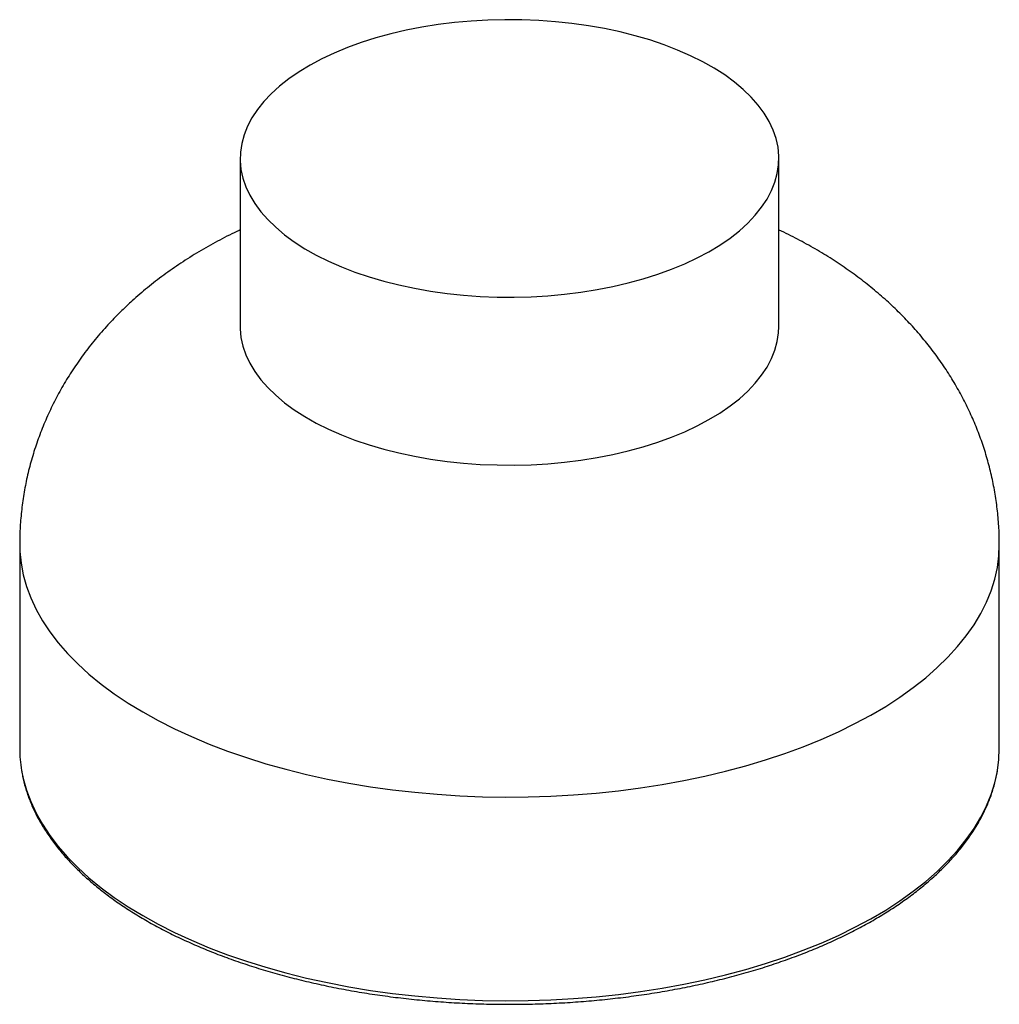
# Paper-space layout '_Trimétrica' of a CAD drawing. Header units: millimetres. Extents: x -100 to 100, y -111 to 90.
import ezdxf

# ---------------------------------------------------------------- set-up
doc = ezdxf.new("R2010")
doc.units = ezdxf.units.MM

psp = doc.layouts.new('_Trimétrica')

# ---------------------------------------------------------------- linework, layer by layer
at = {"color": 7, "linetype": 'Continuous', "lineweight": 25}
for p, q in [((-54.99, 61.72), (-54.99, 27.43)), ((54.99, 27.43), (54.99, 61.72)), ((-100, -17.14), (-100, -58.72)), ((100, -58.72), (100, -17.14))]:
    psp.add_line(p, q, dxfattribs=at)
at = {"color": 7, "linetype": 'Continuous', "lineweight": 25, "flags": 128}
for points in [[(-25.66, 36.67), (-22.56, 35.89), (-19.37, 35.21), (-16.1, 34.63), (-12.76, 34.17), (-9.38, 33.81), (-5.96, 33.56), (-2.51, 33.42), (0.94, 33.4), (4.39, 33.48), (7.82, 33.68), (11.23, 33.99), (14.58, 34.41), (17.89, 34.93), (21.12, 35.56), (24.26, 36.3), (27.31, 37.13), (30.26, 38.07), (33.08, 39.09), (35.77, 40.21), (38.32, 41.4), (40.72, 42.68), (42.96, 44.04), (45.03, 45.46), (46.93, 46.95), (48.64, 48.5), (50.15, 50.1), (51.47, 51.74), (52.58, 53.43), (53.49, 55.14), (54.19, 56.89), (54.67, 58.65), (54.93, 60.42), (54.98, 62.2), (54.82, 63.98), (54.43, 65.75), (53.83, 67.5), (53.02, 69.23), (52, 70.93), (50.78, 72.59), (49.35, 74.21), (47.73, 75.78), (45.92, 77.3), (43.93, 78.75), (41.77, 80.14), (39.44, 81.45), (36.95, 82.69), (34.32, 83.84), (31.56, 84.91), (28.67, 85.89), (25.66, 86.76), (22.56, 87.55), (19.37, 88.22), (16.1, 88.8), (12.76, 89.27), (9.38, 89.62), (5.96, 89.87), (2.51, 90.01), (-0.94, 90.03), (-4.39, 89.95), (-7.82, 89.75), (-11.23, 89.44), (-14.58, 89.02), (-17.89, 88.5), (-21.12, 87.87), (-24.26, 87.13), (-27.31, 86.3), (-30.26, 85.37), (-33.08, 84.34), (-35.77, 83.23), (-38.32, 82.03), (-40.72, 80.75), (-42.96, 79.39), (-45.03, 77.97), (-46.93, 76.48), (-48.64, 74.93), (-50.15, 73.34), (-51.47, 71.69), (-52.58, 70.01), (-53.49, 68.29), (-54.19, 66.55), (-54.67, 64.78), (-54.93, 63.01), (-54.98, 61.23), (-54.82, 59.45), (-54.43, 57.69), (-53.83, 55.93), (-53.02, 54.2), (-52, 52.5), (-50.78, 50.84), (-49.35, 49.22), (-47.73, 47.65), (-45.92, 46.13), (-43.93, 44.68), (-41.77, 43.29), (-39.44, 41.98), (-36.95, 40.74), (-34.32, 39.59), (-31.56, 38.52), (-28.67, 37.55), (-25.66, 36.67)], [(-54.99, 27.43), (-54.98, 26.94), (-54.82, 25.17), (-54.43, 23.4), (-53.83, 21.65), (-53.02, 19.92), (-52, 18.22), (-50.78, 16.55), (-49.35, 14.93), (-47.73, 13.36), (-45.92, 11.85), (-43.93, 10.39), (-41.77, 9.01), (-39.44, 7.69), (-36.95, 6.45), (-34.32, 5.3), (-31.56, 4.23), (-28.67, 3.26), (-25.66, 2.38)], [(-25.66, 2.38), (-22.56, 1.6), (-19.37, 0.92), (-16.1, 0.35), (-12.76, -0.12), (-9.38, -0.48), (-5.96, -0.73), (-2.51, -0.86), (0.94, -0.89), (4.39, -0.8), (7.82, -0.6), (11.23, -0.3), (14.58, 0.12), (17.89, 0.65), (21.12, 1.28), (24.26, 2.01), (27.31, 2.85), (30.26, 3.78), (33.08, 4.8), (35.77, 5.92), (38.32, 7.12), (40.72, 8.4), (42.96, 9.75), (45.03, 11.18), (46.93, 12.66), (48.64, 14.21), (50.15, 15.81), (51.47, 17.46), (52.58, 19.14), (53.49, 20.86), (54.19, 22.6), (54.67, 24.36), (54.93, 26.13), (54.99, 27.43)], [(-100, -17.14), (-99.97, -18.5), (-99.73, -20.9), (-99.29, -23.28), (-98.62, -25.66), (-97.75, -28.01), (-96.66, -30.34), (-95.36, -32.64), (-93.86, -34.91), (-92.15, -37.14), (-90.25, -39.33), (-88.15, -41.47), (-85.85, -43.55), (-83.38, -45.58), (-80.72, -47.55), (-77.88, -49.45), (-74.88, -51.28), (-71.72, -53.04), (-68.4, -54.72), (-64.93, -56.31), (-61.32, -57.83), (-57.58, -59.25), (-53.71, -60.59), (-49.73, -61.83), (-45.64, -62.97), (-41.45, -64.01), (-37.17, -64.96), (-32.81, -65.8), (-28.38, -66.53), (-23.89, -67.16), (-19.34, -67.67), (-14.76, -68.08), (-10.14, -68.38), (-5.5, -68.57), (-0.85, -68.65), (3.8, -68.61), (8.45, -68.46), (13.08, -68.2), (17.67, -67.84), (22.23, -67.36), (26.75, -66.77), (31.2, -66.08), (35.59, -65.28), (39.9, -64.37), (44.12, -63.36), (48.25, -62.26), (52.27, -61.05), (56.18, -59.75), (59.97, -58.36), (63.63, -56.88), (67.15, -55.31), (70.52, -53.66), (73.74, -51.93), (76.81, -50.13), (79.7, -48.25), (82.43, -46.31), (84.97, -44.3), (87.33, -42.23), (89.5, -40.11), (91.48, -37.94), (93.26, -35.73), (94.84, -33.47), (96.21, -31.18), (97.38, -28.86), (98.33, -26.52), (99.07, -24.15), (99.6, -21.77), (99.91, -19.38), (100, -17.14)], [(99.62, -63.22), (99.91, -60.95), (100, -58.72)], [(-99.62, -63.21), (-99.29, -64.86), (-98.62, -67.23), (-97.75, -69.58), (-96.66, -71.91), (-95.36, -74.21), (-93.86, -76.48), (-92.15, -78.71), (-90.25, -80.9), (-88.15, -83.04), (-85.85, -85.12), (-83.38, -87.15), (-80.72, -89.12), (-77.88, -91.02), (-74.88, -92.85), (-71.72, -94.61), (-68.4, -96.29), (-64.93, -97.89), (-61.32, -99.4), (-57.58, -100.83), (-53.71, -102.16), (-49.73, -103.4), (-45.64, -104.54), (-41.45, -105.59), (-37.17, -106.53), (-32.81, -107.37), (-28.38, -108.1), (-23.89, -108.73), (-19.34, -109.25), (-14.76, -109.66), (-10.14, -109.95), (-5.5, -110.14), (-0.85, -110.22), (3.8, -110.18), (8.45, -110.04), (13.08, -109.78), (17.67, -109.41), (22.23, -108.93), (26.75, -108.34), (31.2, -107.65), (35.59, -106.85), (39.9, -105.94), (44.12, -104.94), (48.25, -103.83), (52.27, -102.62), (56.18, -101.32), (59.97, -99.93), (63.63, -98.45), (67.15, -96.88), (70.52, -95.23), (73.74, -93.5), (76.81, -91.7), (79.7, -89.82), (82.43, -87.88), (84.97, -85.87), (87.33, -83.81), (89.5, -81.69), (91.48, -79.52), (93.26, -77.3), (94.84, -75.05), (96.21, -72.76), (97.38, -70.44), (98.33, -68.09), (99.07, -65.72), (99.6, -63.34), (99.62, -63.22)]]:
    psp.add_lwpolyline(points, dxfattribs=at)
at = {"color": 7, "linetype": 'Continuous', "lineweight": 25}
psp.add_arc((-73.2, -58.7), 26.8, 180.0244, 189.6785, dxfattribs=at)
for points, knots in [([(-54.99, 47.11), (-55.22, 47), (-56.81, 46.29), (-59.63, 44.82), (-63.44, 42.68), (-67.1, 40.38), (-70.59, 37.94), (-73.91, 35.37), (-76.75, 32.94), (-78.45, 31.32), (-79.14, 30.66)], [0, 0, 0, 0, 0.025861, 0.174838, 0.32331, 0.470666, 0.616348, 0.759924, 0.901121, 1, 1, 1, 1]), ([(99.98, -17.14), (99.98, -16.45), (99.99, -14.59), (99.78, -11.57), (99.38, -8.1), (98.79, -4.66), (98.01, -1.26), (97.05, 2.09), (95.91, 5.38), (94.59, 8.62), (93.11, 11.78), (91.45, 14.87), (89.62, 17.89), (87.63, 20.83), (85.48, 23.69), (83.17, 26.46), (80.69, 29.14), (78.06, 31.74), (75.26, 34.24), (72.29, 36.65), (69.16, 38.96), (65.87, 41.17), (62.43, 43.27), (58.81, 45.24), (56.33, 46.52), (55.02, 47.11), (54.99, 47.12)], [0, 0, 0, 0, 0.024695, 0.06652, 0.108242, 0.149901, 0.191539, 0.233197, 0.27492, 0.316757, 0.358758, 0.400979, 0.44348, 0.486326, 0.529586, 0.573334, 0.617646, 0.662599, 0.708265, 0.754706, 0.801966, 0.850063, 0.898975, 0.948637, 0.998938, 1, 1, 1, 1]), ([(-79.14, 30.66), (-79.87, 29.93), (-81.53, 28.27), (-83.96, 25.55), (-86.4, 22.52), (-88.64, 19.39), (-90.68, 16.19), (-92.52, 12.92), (-94.16, 9.59), (-95.6, 6.2), (-96.83, 2.77), (-97.87, -0.7), (-98.7, -4.19), (-99.33, -7.71), (-99.75, -11.24), (-99.98, -14.38), (-99.98, -16.35), (-99.98, -17.14)], [0, 0, 0, 0, 0.058395, 0.132636, 0.205959, 0.278114, 0.3492, 0.419322, 0.48858, 0.557067, 0.624869, 0.692067, 0.758733, 0.824937, 0.890743, 0.956213, 1, 1, 1, 1]), ([(-99.58, -63.39), (-99.53, -63.73), (-99.36, -64.85), (-98.86, -66.72), (-98.1, -69), (-97.14, -71.26), (-95.99, -73.5), (-94.65, -75.71), (-93.12, -77.89), (-91.41, -80.03), (-89.52, -82.13), (-87.45, -84.18), (-85.22, -86.18), (-82.81, -88.12), (-80.24, -90.01), (-77.51, -91.83), (-74.64, -93.59), (-71.62, -95.28), (-68.46, -96.89), (-65.16, -98.43), (-61.74, -99.89), (-58.2, -101.27), (-54.55, -102.56), (-50.79, -103.77), (-46.94, -104.89), (-42.99, -105.92), (-38.96, -106.86), (-34.86, -107.71), (-30.69, -108.46), (-26.46, -109.12), (-22.18, -109.67), (-17.85, -110.13), (-13.49, -110.49), (-9.11, -110.75), (-4.7, -110.91), (-0.29, -110.96), (4.12, -110.92), (8.53, -110.78), (12.91, -110.53), (17.28, -110.18), (21.61, -109.74), (25.89, -109.19), (30.13, -108.55), (34.31, -107.81), (38.42, -106.98), (42.46, -106.05), (46.42, -105.03), (50.29, -103.93), (54.06, -102.73), (57.72, -101.44), (61.28, -100.08), (64.71, -98.63), (68.02, -97.1), (71.2, -95.5), (74.24, -93.82), (77.14, -92.07), (79.89, -90.26), (82.48, -88.38), (84.91, -86.44), (87.18, -84.44), (89.27, -82.39), (91.19, -80.29), (92.93, -78.15), (94.48, -75.96), (95.85, -73.74), (97.03, -71.49), (98.02, -69.22), (98.8, -66.92), (99.32, -64.98), (99.51, -63.81), (99.58, -63.41)], [0, 0, 0, 0, 0.006487, 0.021165, 0.035871, 0.050614, 0.065398, 0.080224, 0.095089, 0.109988, 0.124916, 0.139867, 0.154835, 0.169815, 0.184801, 0.199792, 0.214783, 0.229774, 0.244761, 0.259746, 0.274726, 0.289703, 0.304675, 0.319644, 0.334609, 0.349571, 0.364529, 0.379484, 0.394437, 0.409388, 0.424336, 0.439283, 0.454229, 0.469173, 0.484117, 0.49906, 0.514004, 0.528947, 0.543891, 0.558835, 0.573781, 0.588728, 0.603677, 0.618627, 0.63358, 0.648536, 0.663494, 0.678456, 0.693421, 0.708391, 0.723364, 0.738342, 0.753325, 0.768312, 0.783303, 0.798299, 0.813297, 0.828298, 0.843299, 0.858297, 0.873289, 0.888271, 0.903236, 0.91818, 0.933095, 0.947976, 0.962817, 0.977615, 0.99237, 1, 1, 1, 1])]:
    psp.add_open_spline(points, degree=3, knots=knots, dxfattribs=at)

doc.saveas('drawing.dxf')
